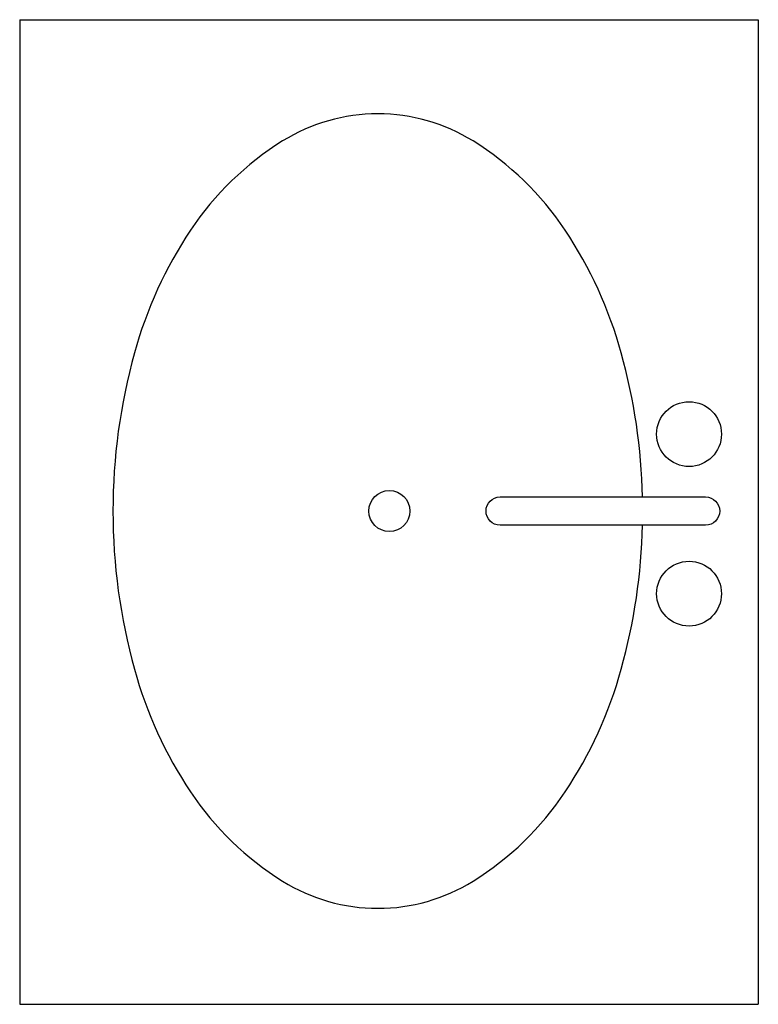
# Model space of a CAD drawing. Extents: x 7.066 to 7.516, y 7.092 to 7.692.
import ezdxf

# ---------------------------------------------------------------- set-up
doc = ezdxf.new("R2010")
doc.units = 0
doc.header["$MEASUREMENT"] = 0
doc.layers.get('0').update_dxf_attribs({"linetype": 'CONTINUOUS'})

msp = doc.modelspace()

# ---------------------------------------------------------------- linework, layer by layer
at = {"color": 7}
for p, q in [((7.06648, 7.69203), (7.06648, 7.09203)), ((7.06648, 7.69203), (7.51648, 7.69203)), ((7.51648, 7.69203), (7.51648, 7.09203)), ((7.06648, 7.09203), (7.51648, 7.09203))]:
    msp.add_line(p, q, dxfattribs=at)
for points in [[(7.44596, 7.40121, 0.061489), (7.43301, 7.48893, 0.079812), (7.3988, 7.56378, 0.107118), (7.34267, 7.61814, 0.139889), (7.28468, 7.63469, 0.139889), (7.22668, 7.61814, 0.107118), (7.17056, 7.56378, 0.079812), (7.13634, 7.48893, 0.067459), (7.12329, 7.3926, 0.067459)], [(7.12329, 7.3926, 0.067459), (7.13634, 7.29628, 0.079812), (7.17056, 7.22143, 0.107118), (7.22668, 7.16707, 0.139889), (7.28468, 7.15052, 0.139889), (7.34267, 7.16707, 0.107118), (7.3988, 7.22143, 0.079812), (7.43301, 7.29628, 0.061489), (7.44596, 7.384, 0.067459)]]:
    msp.add_lwpolyline(points, format="xyb", dxfattribs=at)
msp.add_lwpolyline([(7.35919, 7.40121), (7.48434, 7.40121, -1), (7.48434, 7.384), (7.35919, 7.384, -1)], format="xyb", close=True, dxfattribs=at)
for centre, radius in [((7.4743, 7.4395), 0.01975), ((7.29173, 7.3926), 0.0125), ((7.4743, 7.34226), 0.01975)]:
    msp.add_circle(centre, radius, dxfattribs=at)

doc.saveas('drawing.dxf')
